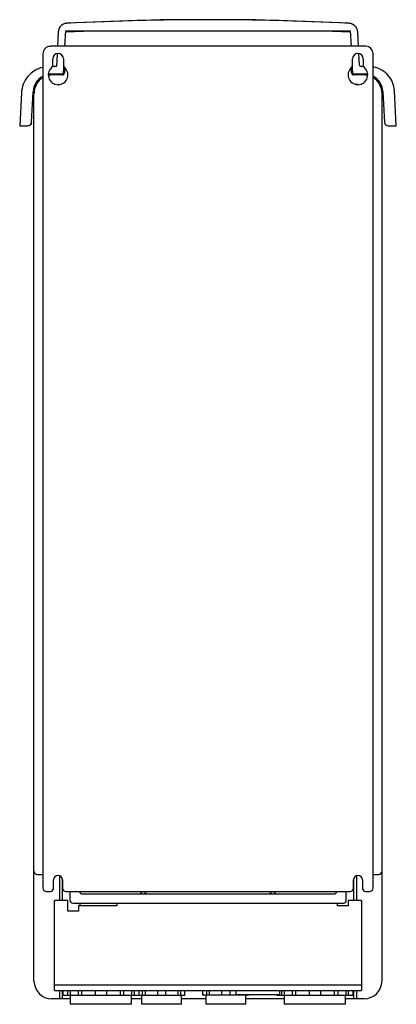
# Model space of a CAD drawing. Header units: millimetres. Extents: x 124 to 335, y 43 to 594.
import ezdxf

# ---------------------------------------------------------------- set-up
doc = ezdxf.new("R2010")
doc.units = ezdxf.units.MM
doc.header["$LTSCALE"] = 41.675981
doc.layers.get('0').update_dxf_attribs({"linetype": 'CONTINUOUS'})

msp = doc.modelspace()

# ---------------------------------------------------------------- linework, layer by layer
at = {"color": 7, "linetype": 'Continuous'}
for p, q in [((149.76, 592.24), (149.35, 592.19)), ((149.97, 592.26), (149.76, 592.24)), ((149.97, 592.26), (149.95, 592.2)), ((308.35, 592.26), (308.35, 592.18)), ((145.26, 587.5), (144.84, 579.35)), ((148.97, 579.35), (149.43, 587.95)), ((149.4, 587.41), (159.64, 587.84)), ((149.43, 587.95), (308.9, 587.95)), ((308.9, 587.84), (149.43, 587.84)), ((298.69, 587.84), (308.92, 587.41)), ((308.9, 587.95), (308.9, 587.84)), ((308.9, 587.95), (309.35, 579.35)), ((313.49, 579.35), (313.06, 587.47)), ((317.64, 579.35), (140.89, 579.35)), ((136.66, 575.12), (136.66, 107.91)), ((144.62, 575.12), (144.27, 568.46)), ((314.04, 568.8), (313.71, 575.12)), ((321.66, 107.91), (321.66, 575.32)), ((142.16, 567.96), (142.16, 572.35)), ((148.16, 572.35), (148.16, 567.96)), ((310.16, 567.96), (310.16, 572.35)), ((314.05, 568.75), (314.04, 568.8)), ((314.91, 567.97), (314.35, 568.18)), ((316.16, 572.35), (316.16, 567.96)), ((141.66, 563.85), (148.16, 563.85)), ((147.4, 563.35), (142.06, 563.35)), ((143.75, 568.02), (142.16, 568.02)), ((143.75, 567.97), (142.16, 567.97)), ((143.75, 568.02), (143.75, 567.97)), ((143.81, 568.02), (143.75, 568.02)), ((148.16, 563.85), (148.36, 567.7)), ((148.38, 563.85), (148.16, 563.85)), ((148.86, 567.09), (148.73, 564.6)), ((309.59, 564.65), (309.47, 567.06)), ((309.96, 567.7), (310.16, 563.85)), ((310.17, 563.85), (309.96, 563.85)), ((310.16, 563.85), (316.76, 563.85)), ((316.24, 563.35), (310.96, 563.35)), ((314.74, 568.02), (314.74, 568.02)), ((314.74, 568.02), (314.8, 568.01)), ((316.16, 568.02), (314.79, 568.02)), ((316.16, 567.97), (314.91, 567.97)), ((145.66, 557.93), (145.28, 557.91)), ((313.33, 557.89), (312.06, 557.96)), ((124.62, 553.26), (123.65, 534.85)), ((130.27, 536.77), (131.16, 553.89)), ((131.66, 55.7), (131.66, 552.95)), ((326.66, 55.84), (326.66, 552.92)), ((327.16, 554), (328.06, 536.73)), ((333.65, 554.37), (333.65, 554.46)), ((334.67, 534.85), (333.65, 554.37)), ((123.65, 534.85), (128.23, 534.85)), ((330.04, 534.85), (334.67, 534.85)), ((133.67, 115.35), (136.66, 115.35)), ((142.66, 107.85), (142.66, 112.35)), ((146, 114.5), (146, 100.85)), ((147.4, 112.97), (147.4, 100.85)), ((147.66, 112.35), (147.66, 107.85)), ((310.66, 107.85), (310.66, 112.35)), ((310.93, 100.85), (310.93, 112.99)), ((312.32, 114.5), (312.32, 100.85)), ((315.66, 112.35), (315.66, 107.85)), ((321.66, 115.35), (324.61, 115.35)), ((138.73, 105.85), (140.66, 105.85)), ((149.66, 105.85), (308.66, 105.85)), ((151.66, 105.85), (151.67, 101.28)), ((306.66, 100.9), (306.66, 105.85)), ((317.66, 105.85), (319.59, 105.85)), ((150.66, 100.85), (143.16, 100.85)), ((143.16, 50.35), (143.16, 100.85)), ((150.66, 94.85), (150.66, 100.85)), ((153.59, 99.35), (305.11, 99.35)), ((157.51, 97.85), (157.51, 99.35)), ((158.86, 104.48), (195.36, 104.48)), ((178.16, 99.35), (178.16, 97.85)), ((195.46, 104.48), (262.92, 104.48)), ((262.94, 104.48), (299.58, 104.48)), ((301.66, 97.85), (301.66, 99.35)), ((315.16, 100.85), (307.66, 100.85)), ((307.66, 100.85), (307.66, 97.85)), ((315.16, 100.85), (315.16, 50.35)), ((156.66, 94.85), (150.66, 94.85)), ((178.16, 97.85), (156.66, 97.85)), ((156.66, 97.85), (156.66, 94.85)), ((307.66, 97.85), (301.66, 97.85)), ((315.16, 53.38), (143.16, 53.38)), ((143.16, 50.35), (315.16, 50.35)), ((146, 50.35), (146, 45.77)), ((147.4, 50.35), (147.4, 45.76)), ((147.71, 47.86), (147.71, 50.35)), ((147.96, 47.86), (147.96, 50.35)), ((150.37, 50.35), (150.37, 47.86)), ((151.84, 50.35), (151.84, 47.86)), ((156.51, 47.86), (156.51, 50.35)), ((158.21, 50.35), (158.21, 47.86)), ((165.86, 50.35), (165.86, 47.86)), ((172.46, 47.86), (172.46, 50.35)), ((180.12, 47.86), (180.12, 50.35)), ((181.82, 50.35), (181.82, 47.86)), ((186.49, 47.86), (186.49, 50.35)), ((187.96, 47.86), (187.96, 50.35)), ((190.36, 50.35), (190.36, 47.86)), ((190.62, 47.86), (190.62, 50.35)), ((192.51, 47.86), (192.51, 50.35)), ((193.9, 50.35), (193.9, 47.86)), ((200.79, 50.35), (200.79, 47.86)), ((205.54, 47.86), (205.54, 50.35)), ((212.42, 47.86), (212.42, 50.35)), ((213.82, 50.35), (213.82, 47.86)), ((216.19, 47.86), (216.19, 50.35)), ((226.13, 50.35), (226.13, 47.86)), ((228.51, 47.86), (228.51, 50.35)), ((229.9, 50.35), (229.9, 47.86)), ((236.79, 50.35), (236.79, 47.86)), ((241.54, 47.86), (241.54, 50.35)), ((244.86, 47.96), (244.86, 50.35)), ((269.46, 47.96), (269.46, 50.35)), ((270.37, 50.35), (270.37, 47.86)), ((271.84, 50.35), (271.84, 47.86)), ((276.51, 47.86), (276.51, 50.35)), ((278.21, 50.35), (278.21, 47.86)), ((285.86, 50.35), (285.86, 47.86)), ((292.46, 47.86), (292.46, 50.35)), ((300.12, 47.86), (300.12, 50.35)), ((301.82, 50.35), (301.82, 47.86)), ((306.49, 47.86), (306.49, 50.35)), ((307.96, 47.86), (307.96, 50.35)), ((310.36, 50.35), (310.36, 47.86)), ((310.62, 47.86), (310.62, 50.35)), ((310.93, 45.77), (310.93, 50.35)), ((312.32, 50.35), (312.32, 45.77)), ((146, 45.77), (141.59, 45.77)), ((146.41, 45.75), (146, 45.77)), ((147.4, 45.76), (147.12, 45.75)), ((147.71, 47.86), (216.19, 47.86)), ((152.04, 45.76), (148.04, 45.76)), ((152.04, 42.65), (152.04, 47.86)), ((186.28, 42.65), (186.28, 47.86)), ((192.05, 45.76), (186.28, 45.76)), ((192.05, 42.65), (192.05, 47.86)), ((214.27, 42.65), (214.27, 47.86)), ((228.05, 45.77), (214.27, 45.77)), ((252.19, 47.86), (226.13, 47.86)), ((228.05, 42.65), (228.05, 47.86)), ((269.46, 47.96), (244.86, 47.96)), ((248.42, 47.86), (248.42, 47.96)), ((249.82, 47.96), (249.82, 47.86)), ((250.27, 42.65), (250.27, 47.86)), ((272.04, 45.77), (250.27, 45.77)), ((252.19, 47.86), (252.19, 47.96)), ((267.71, 47.86), (267.71, 47.96)), ((267.71, 47.86), (310.62, 47.86)), ((267.96, 47.86), (267.96, 47.96)), ((272.04, 42.65), (272.04, 47.86)), ((306.28, 42.65), (306.28, 47.86)), ((310.82, 45.76), (306.28, 45.76)), ((310.93, 45.77), (310.82, 45.76)), ((311.21, 45.77), (310.93, 45.77)), ((316.59, 45.77), (311.91, 45.77)), ((186.28, 42.65), (152.04, 42.65)), ((214.27, 42.65), (192.05, 42.65)), ((250.27, 42.65), (228.05, 42.65)), ((306.28, 42.65), (272.04, 42.65))]:
    msp.add_line(p, q, dxfattribs=at)
for points in [[(149.35, 592.19), (148.93, 592.09), (148.51, 591.95), (148.09, 591.77), (147.67, 591.55), (147.47, 591.43), (147.08, 591.14), (146.73, 590.82), (146.4, 590.46), (146.1, 590.06), (145.83, 589.61), (145.59, 589.08), (145.49, 588.79)], [(308.35, 592.26), (255.69, 594.12), (202.6, 594.12), (149.97, 592.26)], [(313.06, 587.56), (312.92, 588.47), (312.06, 590.3), (311.3, 591.09), (309.19, 592.14), (308.35, 592.26)], [(144.17, 568.24), (144.09, 568.15), (143.95, 568.06), (143.81, 568.02)]]:
    msp.add_lwpolyline(points, dxfattribs=at)
for centre, radius, start, end in [((229.16, -907.56), 1501.83, 86.97742, 93.02364), ((140.89, 575.12), 4.22, 90, 180), ((317.64, 575.32), 4.03, 0, 90), ((145.16, 572.35), 3, 0, 180), ((313.16, 572.35), 3, 0, 180), ((314.9, 568.84), 0.858, 186.6041, 191.0775), ((145.16, 563.35), 5.5, 123.0431, 56.9443), ((142.06, 552.95), 10.39, 90, 102.163), ((141.67, 553.3), 10.54, 90.0212, 99.3774), ((147.4, 564.67), 1.33, 270, 357), ((313.16, 563.35), 5.5, 123.0431, 56.9443), ((310.96, 564.72), 1.37, 183, 270), ((316.24, 552.92), 10.42, 77.335, 90), ((316.76, 553.42), 10.43, 80.9876, 89.9804), ((319.28, 553.49), 14.48, 78.7813, 80.5224), ((141.65, 553.34), 10.5, 119.017, 176.979), ((141.61, 553.4), 9.95, 119.8532, 179.9972), ((142.06, 552.95), 10.39, 121.5306, 180), ((316.5, 553.19), 10.16, 0.0037, 59.3785), ((316.24, 552.92), 10.42, 0, 58.351), ((316.78, 553.45), 10.39, 3.0217, 61.3007), ((316.68, 553.35), 10.49, 3.5372, 61.0066), ((330.06, 536.85), 2.01, 183.4667, 269.6078), ((133.67, 117.35), 2.01, 180, 270), ((324.61, 117.4), 2.05, 270, 360), ((145.16, 112.35), 2.5, 0, 180), ((313.16, 112.35), 2.5, 0, 180), ((138.73, 107.91), 2.07, 180, 270), ((140.66, 107.85), 2, 270, 360), ((149.66, 107.85), 2, 180, 270), ((158.86, 106.5), 2.02, 200.7219, 270), ((190.35, 106.47), 1.99, 270, 339.8928), ((195.46, 106.56), 2.08, 201.9313, 269.9993), ((262.92, 106.5), 2.02, 270, 339.4387), ((268.03, 106.51), 2.04, 200.9814, 270), ((299.58, 106.38), 1.91, 270, 341.8068), ((308.66, 107.85), 2, 270, 360), ((317.66, 107.85), 2, 180, 270), ((319.59, 107.91), 2.07, 270, 360), ((153.59, 101.28), 1.93, 180, 270), ((305.11, 100.9), 1.55, 270, 359.9825), ((141.59, 55.7), 9.93, 180.0003, 269.9997), ((316.59, 55.84), 10.07, 270.0003, 359.9997)]:
    msp.add_arc(centre, radius, start, end, dxfattribs=at)
for points, knots in [([(149.94, 592.18), (149.34, 592.15), (148.15, 591.85), (146.62, 590.82), (145.59, 589.3), (145.3, 588.1), (145.26, 587.5)], [0, 0, 0, 0, 0.250287, 0.500214, 0.750018, 1, 1, 1, 1]), ([(313.06, 587.47), (313.03, 588.08), (312.73, 589.28), (311.69, 590.81), (310.16, 591.85), (308.96, 592.15), (308.35, 592.18)], [0, 0, 0, 0, 0.249982, 0.499786, 0.749713, 1, 1, 1, 1]), ([(144.27, 568.46), (144.26, 568.33), (144.14, 568.07), (143.88, 567.97), (143.75, 567.97)], [0, 0, 0, 0, 0.499764, 1, 1, 1, 1]), ([(136.6, 567.56), (134.98, 567.19), (131.85, 565.9), (128.01, 562.59), (125.42, 558.23), (124.7, 554.92), (124.62, 553.26)], [0, 0, 0, 0, 0.250127, 0.500173, 0.750108, 1, 1, 1, 1]), ([(333.65, 554.46), (333.55, 556.02), (332.85, 559.14), (330.33, 563.21), (326.64, 566.26), (323.64, 567.39), (322.1, 567.69)], [0, 0, 0, 0, 0.249886, 0.499822, 0.749871, 1, 1, 1, 1]), ([(128.23, 534.85), (128.74, 534.85), (129.78, 535.25), (130.24, 536.27), (130.27, 536.77)], [0, 0, 0, 0, 0.500236, 1, 1, 1, 1]), ([(130.26, 536.69), (130.24, 536.21), (129.8, 535.23), (128.8, 534.85), (128.31, 534.85)], [0, 0, 0, 0, 0.499764, 1, 1, 1, 1]), ([(148.04, 45.76), (147.95, 45.76), (147.74, 45.76), (147.52, 45.76), (147.4, 45.76)], [0, 0, 0, 0, 0.417443, 1, 1, 1, 1])]:
    msp.add_open_spline(points, degree=3, knots=knots, dxfattribs=at)
for points in [[(314.35, 568.18), (314.2, 568.3), (314.09, 568.49), (314.06, 568.68)], [(314.8, 568.01), (314.84, 568), (314.88, 567.99), (314.91, 567.97)], [(147.12, 45.76), (146.88, 45.75), (146.65, 45.75), (146.41, 45.75)], [(311.91, 45.77), (311.68, 45.77), (311.44, 45.77), (311.21, 45.77)]]:
    msp.add_open_spline(points, degree=3, dxfattribs=at)

doc.saveas('drawing.dxf')
